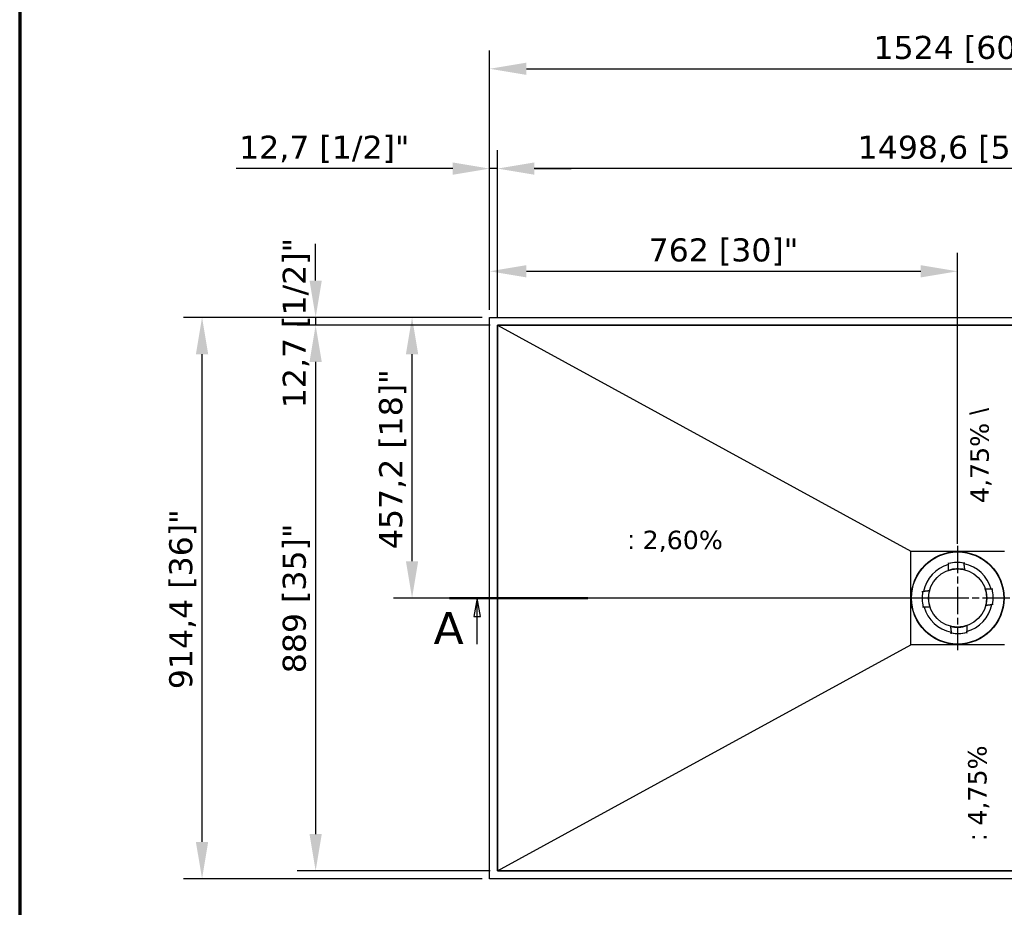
# Model space of a CAD drawing. Header units: millimetres. Extents: x -11430 to 11430, y -300 to 4365.
# Tile 5 of 12: x 300 to 1903, y 2030 to 3476. Entities that reach past the tile are written whole.
import ezdxf

# ---------------------------------------------------------------- set-up
doc = ezdxf.new("R2010")
doc.units = ezdxf.units.MM
doc.header["$LTSCALE"] = 15
doc.linetypes.add('CHAIN', pattern=[0.3543, 0.2362, -0.0295, 0.0591, -0.0295])
doc.layers.get('0').update_dxf_attribs({"lineweight": 25})
for name, color, linetype, lineweight in [('_Sichtbarkanten', 7, 'Continuous', 25), ('Bemaßung (ISO)', 7, 'Continuous', 25), ('Mittelpunktmarkierung (ISO)', 7, 'Continuous', 25), ('Rahmen (ISO)', 7, 'Continuous', 70), ('Schnittlinie (ISO)', 7, 'CHAIN', 25), ('Symbol (ISO)', 7, 'Continuous', 25)]:
    doc.layers.add(name, color=color, linetype=linetype, lineweight=lineweight)
doc.styles.add('Bezeichnungstext (DIN)', font='verdana.ttf')
doc.styles.add('Notiztext (ISO)', font='verdana.ttf')
doc.styles.add('Pfeiltext', font='verdana.ttf')
doc.dimstyles.new('wedi A-Kon_F&E', dxfattribs={"dimscale": 15, "dimtxt": 2.5, "dimasz": 4, "dimexe": 2, "dimexo": 0.8, "dimgap": 0.3, "dimtad": 1, "dimdec": 1, "dimrnd": 1e-08, "dimtxsty": 'Notiztext (ISO)', "dimcen": 0.09, "dimclrd": 7, "dimclre": 7, "dimclrt": 256, "dimadec": 0, "dimazin": 2, "dimtfac": 0.6, "dimtmove": 0, "dimatfit": 3, "dimfxl": 1, "dimtolj": 1, "dimlwd": -1, "dimlwe": -1, "dimarcsym": 0})

# ---------------------------------------------------------------- blocks, each defined once
blk = doc.blocks.new('Ränder wedi_Zeichnungsrahmen')
at = {"layer": 'Rahmen (ISO)'}
blk.add_line((20, 291), (20, 6), dxfattribs=at)
blk = doc.blocks.new('2DTransSchnitt0')
at = {"layer": 'Schnittlinie (ISO)', "linetype": 'Continuous', "lineweight": 50}
blk.add_line((66.66, 168.91), (81.66, 168.91), dxfattribs=at)
at = {"layer": 'Schnittlinie (ISO)', "linetype": 'Continuous'}
for p, q in [((69.66, 168.91), (69.31, 166.91)), ((69.66, 166.91), (69.66, 168.91)), ((70.01, 166.91), (69.66, 168.91)), ((69.31, 166.91), (70.01, 166.91)), ((69.66, 163.91), (69.66, 166.91))]:
    blk.add_line(p, q, dxfattribs=at)
at = {"layer": 'Schnittlinie (ISO)', "linetype": 'Continuous', "flags": 128}
blk.add_lwpolyline([(70.01, 166.91), (69.66, 168.91), (69.31, 166.91), (70.01, 166.91)], dxfattribs=at)
at = {"layer": 'Schnittlinie (ISO)'}
blk.add_solid([(70.01, 166.91), (69.66, 168.91), (69.31, 166.91), (70.01, 166.91)], dxfattribs=at)
at = {"layer": 'Schnittlinie (ISO)', "insert": (64.92, 163.91), "char_height": 3.5, "attachment_point": 7, "style": 'Bezeichnungstext (DIN)'}
blk.add_mtext('A', dxfattribs=at)
blk = doc.blocks.new('*D28')
at = {"layer": 'Bemaßung (ISO)', "color": 7, "transparency": 16777216}
for p, q in [((1053.2, 2990.9), (566.9, 2990.9)), ((596.9, 2136.5), (596.9, 2930.9)), ((1053.2, 2076.5), (566.9, 2076.5))]:
    blk.add_line(p, q, dxfattribs=at)
for points in [[(586.9, 2930.9), (606.9, 2930.9), (596.9, 2990.9)], [(586.9, 2136.5), (606.9, 2136.5), (596.9, 2076.5)]]:
    blk.add_solid(points, dxfattribs=at)
at = {"layer": 'Defpoints', "color": 0, "transparency": 16777216}
for p in [(596.9, 2990.9), (1065.2, 2990.9), (1065.2, 2076.5)]:
    blk.add_point(p, dxfattribs=at)
at = {"layer": 'Bemaßung (ISO)', "transparency": 16777216, "insert": (543.4, 2385.2), "char_height": 37.5, "attachment_point": 1, "rotation": 90, "style": 'Notiztext (ISO)'}
blk.add_mtext('\\A1;914,4 [36]"', dxfattribs=at)
blk = doc.blocks.new('*D29')
at = {"layer": 'Bemaßung (ISO)', "color": 7, "transparency": 16777216}
for p, q in [((781.9, 3050.9), (781.9, 3110.9)), ((1053.2, 2990.9), (751.9, 2990.9)), ((781.9, 2990.9), (781.9, 2978.2)), ((1065.9, 2978.2), (751.9, 2978.2)), ((781.9, 2918.2), (781.9, 2858.2))]:
    blk.add_line(p, q, dxfattribs=at)
for points in [[(771.9, 3050.9), (791.9, 3050.9), (781.9, 2990.9)], [(771.9, 2918.2), (791.9, 2918.2), (781.9, 2978.2)]]:
    blk.add_solid(points, dxfattribs=at)
at = {"layer": 'Defpoints', "color": 0, "transparency": 16777216}
for p in [(1065.2, 2990.9), (781.9, 2978.2), (1077.9, 2978.2)]:
    blk.add_point(p, dxfattribs=at)
at = {"layer": 'Bemaßung (ISO)', "transparency": 16777216, "insert": (728.3, 2842.8), "char_height": 37.5, "attachment_point": 1, "rotation": 90, "style": 'Notiztext (ISO)'}
blk.add_mtext('\\A1;12,7 [1/2]"', dxfattribs=at)
blk = doc.blocks.new('*D30')
at = {"layer": 'Bemaßung (ISO)', "color": 7, "transparency": 16777216}
for p, q in [((1065.9, 2978.2), (751.9, 2978.2)), ((781.9, 2918.2), (781.9, 2149.2)), ((1065.9, 2089.2), (751.9, 2089.2))]:
    blk.add_line(p, q, dxfattribs=at)
for points in [[(771.9, 2918.2), (791.9, 2918.2), (781.9, 2978.2)], [(771.9, 2149.2), (791.9, 2149.2), (781.9, 2089.2)]]:
    blk.add_solid(points, dxfattribs=at)
at = {"layer": 'Defpoints', "color": 0, "transparency": 16777216}
for p in [(1077.9, 2978.2), (781.9, 2089.2), (1077.9, 2089.2)]:
    blk.add_point(p, dxfattribs=at)
at = {"layer": 'Bemaßung (ISO)', "transparency": 16777216, "insert": (728.3, 2411.1), "char_height": 37.5, "attachment_point": 1, "rotation": 90, "style": 'Notiztext (ISO)'}
blk.add_mtext('\\A1;889 [35]"', dxfattribs=at)
blk = doc.blocks.new('*D31')
at = {"layer": 'Bemaßung (ISO)', "color": 7, "transparency": 16777216}
for p, q in [((1065.2, 3002.9), (1065.2, 3425.8)), ((2589.2, 3002.9), (2589.2, 3425.8)), ((1125.2, 3395.8), (2529.2, 3395.8))]:
    blk.add_line(p, q, dxfattribs=at)
for points in [[(1125.2, 3405.8), (1125.2, 3385.8), (1065.2, 3395.8)], [(2529.2, 3405.8), (2529.2, 3385.8), (2589.2, 3395.8)]]:
    blk.add_solid(points, dxfattribs=at)
at = {"layer": 'Defpoints', "color": 0, "transparency": 16777216}
for p in [(2589.2, 3395.8), (1065.2, 2990.9), (2589.2, 2990.9)]:
    blk.add_point(p, dxfattribs=at)
at = {"layer": 'Bemaßung (ISO)', "transparency": 16777216, "insert": (1690.2, 3449.4), "char_height": 37.5, "attachment_point": 1, "style": 'Notiztext (ISO)'}
blk.add_mtext('\\A1;1524 [60]"', dxfattribs=at)
blk = doc.blocks.new('*D32')
at = {"layer": 'Bemaßung (ISO)', "color": 7, "transparency": 16777216}
for p, q in [((1065.2, 3002.9), (1065.2, 3263.2)), ((1078, 2990.2), (1078, 3263.2)), ((1005.2, 3233.2), (652.7, 3233.2)), ((1078, 3233.2), (1065.2, 3233.2)), ((1138, 3233.2), (1198, 3233.2))]:
    blk.add_line(p, q, dxfattribs=at)
for points in [[(1005.2, 3243.2), (1005.2, 3223.2), (1065.2, 3233.2)], [(1138, 3243.2), (1138, 3223.2), (1078, 3233.2)]]:
    blk.add_solid(points, dxfattribs=at)
at = {"layer": 'Defpoints', "color": 0, "transparency": 16777216}
for p in [(1078, 3233.2), (1065.2, 2990.9), (1078, 2978.2)]:
    blk.add_point(p, dxfattribs=at)
at = {"layer": 'Bemaßung (ISO)', "transparency": 16777216, "insert": (657.2, 3286.8), "char_height": 37.5, "attachment_point": 1, "style": 'Notiztext (ISO)'}
blk.add_mtext('\\A1;12,7 [1/2]"', dxfattribs=at)
blk = doc.blocks.new('*D33')
at = {"layer": 'Bemaßung (ISO)', "color": 7, "transparency": 16777216}
for p, q in [((1077.9, 2990.2), (1077.9, 3263.2)), ((2576.5, 2990.2), (2576.5, 3263.2)), ((2516.5, 3233.2), (1137.9, 3233.2))]:
    blk.add_line(p, q, dxfattribs=at)
for points in [[(1137.9, 3243.2), (1137.9, 3223.2), (1077.9, 3233.2)], [(2516.5, 3243.2), (2516.5, 3223.2), (2576.5, 3233.2)]]:
    blk.add_solid(points, dxfattribs=at)
at = {"layer": 'Defpoints', "color": 0, "transparency": 16777216}
for p in [(1077.9, 3233.2), (1077.9, 2978.2), (2576.5, 2978.2)]:
    blk.add_point(p, dxfattribs=at)
at = {"layer": 'Bemaßung (ISO)', "transparency": 16777216, "insert": (1664.4, 3286.8), "char_height": 37.5, "attachment_point": 1, "style": 'Notiztext (ISO)'}
blk.add_mtext('\\A1;1498,6 [59]"', dxfattribs=at)
blk = doc.blocks.new('*D38')
at = {"layer": 'Bemaßung (ISO)', "color": 7, "transparency": 16777216}
for p, q in [((1053.2, 2990.9), (908.9, 2990.9)), ((938.9, 2593.7), (938.9, 2930.9)), ((1815.2, 2533.7), (908.9, 2533.7))]:
    blk.add_line(p, q, dxfattribs=at)
for points in [[(928.9, 2930.9), (948.9, 2930.9), (938.9, 2990.9)], [(928.9, 2593.7), (948.9, 2593.7), (938.9, 2533.7)]]:
    blk.add_solid(points, dxfattribs=at)
at = {"layer": 'Defpoints', "color": 0, "transparency": 16777216}
for p in [(938.9, 2990.9), (1065.2, 2990.9), (1827.2, 2533.7)]:
    blk.add_point(p, dxfattribs=at)
at = {"layer": 'Bemaßung (ISO)', "transparency": 16777216, "insert": (885.3, 2613.3), "char_height": 37.5, "attachment_point": 1, "rotation": 90, "style": 'Notiztext (ISO)'}
blk.add_mtext('\\A1;457,2 [18]"', dxfattribs=at)
blk = doc.blocks.new('*D39')
at = {"layer": 'Bemaßung (ISO)', "color": 7, "transparency": 16777216}
for p, q in [((1065.2, 3002.9), (1065.2, 3095.9)), ((1827.2, 2622.2), (1827.2, 3095.9)), ((1125.2, 3065.9), (1767.2, 3065.9))]:
    blk.add_line(p, q, dxfattribs=at)
for points in [[(1125.2, 3075.9), (1125.2, 3055.9), (1065.2, 3065.9)], [(1767.2, 3075.9), (1767.2, 3055.9), (1827.2, 3065.9)]]:
    blk.add_solid(points, dxfattribs=at)
at = {"layer": 'Defpoints', "color": 0, "transparency": 16777216}
for p in [(1827.2, 3065.9), (1065.2, 2990.9), (1827.2, 2610.2)]:
    blk.add_point(p, dxfattribs=at)
at = {"layer": 'Bemaßung (ISO)', "transparency": 16777216, "insert": (1324, 3119.5), "char_height": 37.5, "attachment_point": 1, "style": 'Notiztext (ISO)'}
blk.add_mtext('\\A1;762 [30]"', dxfattribs=at)

msp = doc.modelspace()

# ---------------------------------------------------------------- linework, layer by layer
at = {"layer": '_Sichtbarkanten'}
for p, q in [((1065.24, 2990.9), (2589.24, 2990.9)), ((1065.24, 2076.5), (1065.24, 2990.9)), ((2576.54, 2978.2), (1077.94, 2978.2)), ((1077.94, 2978.2), (1077.94, 2089.2)), ((1077.96, 2978.17), (2576.53, 2978.17)), ((1077.96, 2089.23), (1077.96, 2978.17)), ((1077.96, 2978.17), (1750.76, 2610.17)), ((1750.76, 2610.17), (1903.73, 2610.17)), ((1750.76, 2457.23), (1750.76, 2610.17)), ((1812.37, 2590.64), (1812.32, 2590.86)), ((1812.63, 2589.67), (1812.37, 2590.64)), ((1812.63, 2589.67), (1812.63, 2589.67)), ((1812.63, 2589.65), (1812.65, 2589.59)), ((1837.65, 2590.59), (1837.63, 2590.52)), ((1837.83, 2591.59), (1837.65, 2590.6)), ((1837.65, 2590.6), (1837.65, 2590.6)), ((1837.87, 2591.81), (1837.83, 2591.59)), ((1812.11, 2578.73), (1812.11, 2578.74)), ((1838.98, 2579.73), (1838.98, 2579.74)), ((1769.13, 2544.33), (1769.36, 2544.29)), ((1769.36, 2544.29), (1770.34, 2544.11)), ((1770.34, 2544.11), (1770.34, 2544.11)), ((1770.36, 2544.11), (1770.42, 2544.09)), ((1781.21, 2545.44), (1781.2, 2545.44)), ((1872.27, 2548.83), (1872.28, 2548.83)), ((1883.2, 2548.31), (1883.13, 2548.3)), ((1883.21, 2548.32), (1884.18, 2548.57)), ((1883.21, 2548.32), (1883.21, 2548.32)), ((1884.18, 2548.57), (1884.4, 2548.63)), ((1770.3, 2518.83), (1770.08, 2518.78)), ((1771.27, 2519.09), (1770.3, 2518.83)), ((1771.27, 2519.09), (1771.27, 2519.09)), ((1771.29, 2519.09), (1771.35, 2519.11)), ((1782.21, 2518.57), (1782.2, 2518.57)), ((1873.27, 2521.97), (1873.28, 2521.97)), ((1884.13, 2523.3), (1884.06, 2523.31)), ((1884.14, 2523.29), (1884.14, 2523.29)), ((1885.13, 2523.11), (1884.14, 2523.29)), ((1885.35, 2523.07), (1885.13, 2523.11)), ((1815.51, 2487.67), (1815.51, 2487.66)), ((1842.37, 2488.67), (1842.37, 2488.66)), ((1816.61, 2475.59), (1816.65, 2475.82)), ((1816.65, 2475.82), (1816.83, 2476.8)), ((1816.83, 2476.8), (1816.83, 2476.8)), ((1816.84, 2476.82), (1816.85, 2476.88)), ((1841.85, 2477.75), (1841.84, 2477.81)), ((1841.86, 2477.73), (1841.86, 2477.73)), ((1841.86, 2477.73), (1842.11, 2476.76)), ((1842.11, 2476.76), (1842.17, 2476.54)), ((1077.96, 2089.23), (1750.76, 2457.23)), ((1903.73, 2457.23), (1750.76, 2457.23)), ((1077.94, 2089.2), (2576.54, 2089.2)), ((2576.53, 2089.23), (1077.96, 2089.23)), ((2589.24, 2076.5), (1065.24, 2076.5))]:
    msp.add_line(p, q, dxfattribs=at)
for radius in [75.5, 74.98, 47.5]:
    msp.add_circle((1827.24, 2533.7), radius, dxfattribs=at)
for radius, start, end in [(56.5, 105.03579, 169.23418), (47.51, 75.69979, 108.57018), (57.85, 79.63499, 104.63499), (57.84, 80.11426, 104.15571), (56.5, 15.03579, 79.23418), (57.85, 169.63499, 194.63499), (57.84, 170.11443, 194.15554), (47.51, 165.69979, 198.57018), (47.51, 345.69979, 18.57018), (57.85, 349.63499, 14.63499), (57.84, 350.11443, 14.15554), (56.5, 195.03579, 259.23418), (56.5, 285.03579, 349.23418), (47.51, 255.69979, 288.57018), (57.85, 259.63499, 284.63499), (57.84, 260.11443, 284.15554)]:
    msp.add_arc((1827.24, 2533.7), radius, start, end, dxfattribs=at)
for centre, major_axis, start_param, end_param in [((1812.62, 2589.07), (0.026, 0.524), 4.7614689, 6.2676717), ((1837.7, 2590), (0.065, -0.521), 3.1571461, 4.6633099), ((1770.94, 2544.16), (0.521, 0.065), 3.1571669, 4.6633099), ((1882.6, 2548.32), (0.524, -0.026), 4.7614689, 6.2676616), ((1771.88, 2519.08), (0.524, -0.026), 1.6198762, 3.1260566), ((1883.54, 2523.24), (0.521, 0.065), 0.0155746, 1.5217173), ((1816.78, 2477.4), (0.065, -0.521), 0.0155742, 1.5217173), ((1841.86, 2478.34), (0.026, 0.524), 1.6198762, 3.1260689)]:
    msp.add_ellipse(centre, major_axis=major_axis, ratio=0.0050031, start_param=start_param, end_param=end_param, dxfattribs=at)
for points in [[(1812.11, 2578.74), (1812.16, 2579.72), (1812.26, 2581.78), (1812.43, 2585.21), (1812.56, 2587.76), (1812.63, 2589.09)], [(1872.28, 2548.83), (1873.26, 2548.78), (1875.32, 2548.68), (1878.75, 2548.51), (1881.3, 2548.38), (1882.63, 2548.32)], [(1782.2, 2518.57), (1781.23, 2518.62), (1779.16, 2518.72), (1775.73, 2518.89), (1773.19, 2519.02), (1771.85, 2519.09)], [(1842.37, 2488.66), (1842.32, 2487.69), (1842.22, 2485.62), (1842.05, 2482.19), (1841.92, 2479.65), (1841.86, 2478.31)]]:
    msp.add_open_spline(points, degree=3, dxfattribs=at)
for points, knots in [([(1812.63, 2589.65), (1812.63, 2589.66), (1812.63, 2589.66), (1812.65, 2589.66), (1812.66, 2589.66), (1812.69, 2589.68), (1812.72, 2589.68), (1812.81, 2589.71), (1812.86, 2589.72), (1812.94, 2589.74), (1812.97, 2589.75), (1813.03, 2589.77), (1813.07, 2589.78), (1813.1, 2589.78)], [-0.076634, -0.076634, -0.076634, -0.076634, -0.06673879, -0.06673879, -0.056338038, -0.056338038, -0.038045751, -0.038045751, -0.019786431, -0.019786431, -0.009644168, -0.009644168, -0.000001, -0.000001, -0.000001, -0.000001]), ([(1812.65, 2589.59), (1812.65, 2589.59), (1812.65, 2589.59), (1812.65, 2589.59), (1812.65, 2589.59), (1812.65, 2589.59)], [-0.0024546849, -0.0024546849, -0.0024546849, -0.0024546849, -0.0012389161, -0.0012389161, 0, 0, 0, 0]), ([(1812.65, 2589.59), (1812.65, 2589.59), (1812.65, 2589.59), (1812.67, 2589.58), (1812.67, 2589.57), (1812.71, 2589.55), (1812.74, 2589.53), (1812.83, 2589.47), (1812.88, 2589.43), (1813, 2589.34), (1813.08, 2589.28), (1813.15, 2589.23), (1813.15, 2589.23), (1813.15, 2589.23)], [0.000013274, 0.000013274, 0.000013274, 0.000013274, 0.008341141, 0.008341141, 0.017229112, 0.017229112, 0.036430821, 0.036430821, 0.059208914, 0.059208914, 0.085826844, 0.085826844, 0.086205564, 0.086205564, 0.086205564, 0.086205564]), ([(1837.16, 2590.12), (1837.16, 2590.12), (1837.16, 2590.12), (1837.23, 2590.18), (1837.3, 2590.24), (1837.41, 2590.34), (1837.46, 2590.39), (1837.54, 2590.45), (1837.58, 2590.48), (1837.61, 2590.5), (1837.62, 2590.51), (1837.63, 2590.52), (1837.63, 2590.52), (1837.63, 2590.52)], [-0.000381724, -0.000381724, -0.000381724, -0.000381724, 0, 0, 0.026828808, 0.026828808, 0.049787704, 0.049787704, 0.069141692, 0.069141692, 0.078100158, 0.078100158, 0.086492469, 0.086492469, 0.086492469, 0.086492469]), ([(1837.17, 2590.68), (1837.2, 2590.68), (1837.23, 2590.67), (1837.3, 2590.66), (1837.33, 2590.65), (1837.42, 2590.64), (1837.47, 2590.63), (1837.55, 2590.61), (1837.58, 2590.6), (1837.62, 2590.6), (1837.63, 2590.59), (1837.64, 2590.59), (1837.65, 2590.59), (1837.65, 2590.59)], [-0.076650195, -0.076650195, -0.076650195, -0.076650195, -0.066953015, -0.066953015, -0.056752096, -0.056752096, -0.038484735, -0.038484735, -0.020190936, -0.020190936, -0.009844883, -0.009844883, 0, 0, 0, 0]), ([(1837.63, 2590.52), (1837.63, 2590.52), (1837.63, 2590.52), (1837.63, 2590.52), (1837.63, 2590.52), (1837.63, 2590.52)], [-0.0025081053, -0.0025081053, -0.0025081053, -0.0025081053, -0.001265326, -0.001265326, -0.0000514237, -0.0000514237, -0.0000514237, -0.0000514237]), ([(1770.26, 2543.63), (1770.27, 2543.66), (1770.27, 2543.7), (1770.29, 2543.76), (1770.29, 2543.79), (1770.31, 2543.88), (1770.32, 2543.93), (1770.33, 2544.01), (1770.34, 2544.05), (1770.35, 2544.08), (1770.35, 2544.09), (1770.35, 2544.1), (1770.35, 2544.11), (1770.36, 2544.11)], [-0.075999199, -0.075999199, -0.075999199, -0.075999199, -0.066131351, -0.066131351, -0.055795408, -0.055795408, -0.037782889, -0.037782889, -0.01981545, -0.01981545, -0.009674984, -0.009674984, 0, 0, 0, 0]), ([(1770.42, 2544.09), (1770.42, 2544.09), (1770.42, 2544.09), (1770.42, 2544.09), (1770.42, 2544.09), (1770.42, 2544.09)], [-0.002286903, -0.002286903, -0.002286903, -0.002286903, -0.0011529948, -0.0011529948, -0.0000457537, -0.0000457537, -0.0000457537, -0.0000457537]), ([(1770.83, 2543.65), (1770.83, 2543.65), (1770.82, 2543.65), (1770.76, 2543.71), (1770.71, 2543.77), (1770.61, 2543.88), (1770.56, 2543.93), (1770.49, 2544.01), (1770.47, 2544.04), (1770.44, 2544.07), (1770.43, 2544.08), (1770.42, 2544.09), (1770.42, 2544.09), (1770.42, 2544.09)], [-0.000376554, -0.000376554, -0.000376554, -0.000376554, 0, 0, 0.025707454, 0.025707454, 0.048259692, 0.048259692, 0.067659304, 0.067659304, 0.076655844, 0.076655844, 0.085096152, 0.085096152, 0.085096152, 0.085096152]), ([(1883.13, 2548.3), (1883.13, 2548.29), (1883.13, 2548.29), (1883.12, 2548.28), (1883.11, 2548.27), (1883.09, 2548.24), (1883.07, 2548.2), (1883, 2548.12), (1882.96, 2548.07), (1882.87, 2547.96), (1882.82, 2547.89), (1882.76, 2547.82), (1882.76, 2547.82), (1882.76, 2547.82)], [0.000009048, 0.000009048, 0.000009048, 0.000009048, 0.008391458, 0.008391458, 0.017324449, 0.017324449, 0.036587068, 0.036587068, 0.05897971, 0.05897971, 0.08450589, 0.08450589, 0.08487978, 0.08487978, 0.08487978, 0.08487978]), ([(1883.13, 2548.3), (1883.13, 2548.3), (1883.13, 2548.3), (1883.13, 2548.3), (1883.13, 2548.3), (1883.13, 2548.3)], [-0.0022386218, -0.0022386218, -0.0022386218, -0.0022386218, -0.0011303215, -0.0011303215, 0, 0, 0, 0]), ([(1883.2, 2548.31), (1883.2, 2548.31), (1883.2, 2548.31), (1883.2, 2548.3), (1883.2, 2548.29), (1883.21, 2548.25), (1883.22, 2548.22), (1883.25, 2548.14), (1883.26, 2548.09), (1883.28, 2548.01), (1883.29, 2547.97), (1883.31, 2547.91), (1883.32, 2547.88), (1883.32, 2547.85)], [-0.076023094, -0.076023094, -0.076023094, -0.076023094, -0.066379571, -0.066379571, -0.056273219, -0.056273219, -0.038303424, -0.038303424, -0.020284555, -0.020284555, -0.009907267, -0.009907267, -0.000001, -0.000001, -0.000001, -0.000001]), ([(1771.29, 2519.09), (1771.29, 2519.09), (1771.29, 2519.09), (1771.28, 2519.1), (1771.28, 2519.11), (1771.27, 2519.15), (1771.26, 2519.18), (1771.24, 2519.26), (1771.22, 2519.31), (1771.2, 2519.4), (1771.19, 2519.43), (1771.18, 2519.49), (1771.17, 2519.52), (1771.16, 2519.56)], [-0.076023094, -0.076023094, -0.076023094, -0.076023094, -0.066379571, -0.066379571, -0.056273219, -0.056273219, -0.038303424, -0.038303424, -0.020284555, -0.020284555, -0.009907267, -0.009907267, -0.000001, -0.000001, -0.000001, -0.000001]), ([(1771.35, 2519.11), (1771.35, 2519.11), (1771.36, 2519.11), (1771.36, 2519.12), (1771.37, 2519.13), (1771.39, 2519.17), (1771.42, 2519.2), (1771.48, 2519.28), (1771.52, 2519.33), (1771.61, 2519.45), (1771.67, 2519.51), (1771.72, 2519.58), (1771.72, 2519.58), (1771.72, 2519.58)], [0.000009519, 0.000009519, 0.000009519, 0.000009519, 0.008391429, 0.008391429, 0.017324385, 0.017324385, 0.036586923, 0.036586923, 0.058979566, 0.058979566, 0.084505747, 0.084505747, 0.084879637, 0.084879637, 0.084879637, 0.084879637]), ([(1771.35, 2519.11), (1771.35, 2519.11), (1771.35, 2519.11), (1771.35, 2519.11), (1771.35, 2519.11), (1771.35, 2519.11)], [-0.0022392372, -0.0022392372, -0.0022392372, -0.0022392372, -0.0011303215, -0.0011303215, 0, 0, 0, 0]), ([(1883.66, 2523.76), (1883.66, 2523.75), (1883.66, 2523.75), (1883.72, 2523.69), (1883.78, 2523.63), (1883.88, 2523.52), (1883.92, 2523.47), (1883.99, 2523.4), (1884.02, 2523.37), (1884.04, 2523.33), (1884.05, 2523.33), (1884.06, 2523.31), (1884.06, 2523.31), (1884.06, 2523.31)], [-0.000376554, -0.000376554, -0.000376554, -0.000376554, 0, 0, 0.025707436, 0.025707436, 0.048259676, 0.048259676, 0.067659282, 0.067659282, 0.076655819, 0.076655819, 0.085096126, 0.085096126, 0.085096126, 0.085096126]), ([(1884.06, 2523.31), (1884.06, 2523.31), (1884.06, 2523.31), (1884.06, 2523.31), (1884.06, 2523.31), (1884.06, 2523.31)], [-0.0022869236, -0.0022869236, -0.0022869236, -0.0022869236, -0.0011529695, -0.0011529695, -0.0000457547, -0.0000457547, -0.0000457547, -0.0000457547]), ([(1884.22, 2523.77), (1884.22, 2523.74), (1884.21, 2523.71), (1884.2, 2523.64), (1884.19, 2523.61), (1884.18, 2523.52), (1884.17, 2523.47), (1884.15, 2523.39), (1884.14, 2523.36), (1884.14, 2523.32), (1884.13, 2523.31), (1884.13, 2523.3), (1884.13, 2523.3), (1884.13, 2523.3)], [-0.075999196, -0.075999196, -0.075999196, -0.075999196, -0.066127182, -0.066127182, -0.055786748, -0.055786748, -0.037774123, -0.037774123, -0.019807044, -0.019807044, -0.009670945, -0.009670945, 0, 0, 0, 0]), ([(1817.31, 2476.72), (1817.28, 2476.73), (1817.25, 2476.73), (1817.18, 2476.75), (1817.15, 2476.75), (1817.06, 2476.77), (1817.01, 2476.78), (1816.93, 2476.79), (1816.9, 2476.8), (1816.86, 2476.81), (1816.85, 2476.81), (1816.84, 2476.81), (1816.84, 2476.81), (1816.84, 2476.82)], [-0.07599917, -0.07599917, -0.07599917, -0.07599917, -0.066095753, -0.066095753, -0.055721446, -0.055721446, -0.037708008, -0.037708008, -0.019743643, -0.019743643, -0.009640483, -0.009640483, 0, 0, 0, 0]), ([(1817.3, 2477.29), (1817.29, 2477.29), (1817.29, 2477.28), (1817.23, 2477.22), (1817.17, 2477.17), (1817.06, 2477.07), (1817.01, 2477.02), (1816.93, 2476.95), (1816.91, 2476.93), (1816.87, 2476.9), (1816.87, 2476.89), (1816.85, 2476.88), (1816.85, 2476.88), (1816.85, 2476.88)], [-0.000376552, -0.000376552, -0.000376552, -0.000376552, 0, 0, 0.025707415, 0.025707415, 0.048259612, 0.048259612, 0.06765919, 0.06765919, 0.076655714, 0.076655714, 0.085096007, 0.085096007, 0.085096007, 0.085096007]), ([(1816.85, 2476.88), (1816.85, 2476.88), (1816.85, 2476.88), (1816.85, 2476.88), (1816.85, 2476.88), (1816.85, 2476.88)], [-0.0022869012, -0.0022869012, -0.0022869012, -0.0022869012, -0.0011530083, -0.0011530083, -0.0000457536, -0.0000457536, -0.0000457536, -0.0000457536]), ([(1841.84, 2477.81), (1841.83, 2477.81), (1841.83, 2477.82), (1841.82, 2477.82), (1841.81, 2477.83), (1841.78, 2477.85), (1841.74, 2477.88), (1841.66, 2477.94), (1841.61, 2477.98), (1841.5, 2478.07), (1841.43, 2478.13), (1841.36, 2478.18), (1841.36, 2478.18), (1841.36, 2478.18)], [0.000009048, 0.000009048, 0.000009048, 0.000009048, 0.008391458, 0.008391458, 0.017324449, 0.017324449, 0.036587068, 0.036587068, 0.05897971, 0.05897971, 0.084505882, 0.084505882, 0.084879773, 0.084879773, 0.084879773, 0.084879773]), ([(1841.85, 2477.75), (1841.85, 2477.75), (1841.85, 2477.75), (1841.84, 2477.74), (1841.83, 2477.74), (1841.79, 2477.73), (1841.76, 2477.72), (1841.68, 2477.7), (1841.63, 2477.68), (1841.55, 2477.66), (1841.51, 2477.65), (1841.45, 2477.64), (1841.42, 2477.63), (1841.39, 2477.62)], [-0.076023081, -0.076023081, -0.076023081, -0.076023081, -0.066351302, -0.066351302, -0.056214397, -0.056214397, -0.038242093, -0.038242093, -0.020223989, -0.020223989, -0.009878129, -0.009878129, -0.000001, -0.000001, -0.000001, -0.000001]), ([(1841.84, 2477.81), (1841.84, 2477.81), (1841.84, 2477.81), (1841.84, 2477.81), (1841.84, 2477.81), (1841.84, 2477.81)], [-0.0022386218, -0.0022386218, -0.0022386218, -0.0022386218, -0.0011303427, -0.0011303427, 0, 0, 0, 0])]:
    msp.add_open_spline(points, degree=3, knots=knots, dxfattribs=at)
for points in [[(1838.98, 2579.74), (1838.4, 2584.4), (1837.69, 2590.03)], [(1781.2, 2545.44), (1776.54, 2544.86), (1770.92, 2544.15)], [(1873.28, 2521.97), (1877.94, 2522.55), (1883.57, 2523.25)], [(1815.51, 2487.66), (1816.09, 2483), (1816.79, 2477.38)]]:
    msp.add_rational_spline(points, [1.21561557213, 1.13881668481, 1.05643602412], degree=2, dxfattribs=at)
at = {"layer": 'Mittelpunktmarkierung (ISO)', "linetype": 'CHAIN', "ltscale": 12.593609}
for p, q in [((1827.24, 2618.7), (1827.24, 2448.7)), ((1912.24, 2533.7), (1742.24, 2533.7))]:
    msp.add_line(p, q, dxfattribs=at)

# ---------------------------------------------------------------- block references
at = {"xscale": 15, "yscale": 15, "zscale": 15}
msp.add_blockref('Ränder wedi_Zeichnungsrahmen', (0, 0), dxfattribs=at)
at = {"layer": 'Schnittlinie (ISO)', "xscale": 15, "yscale": 15, "zscale": 15}
msp.add_blockref('2DTransSchnitt0', (0, 0), dxfattribs=at)

# ---------------------------------------------------------------- texts
at = {"layer": 'Symbol (ISO)', "char_height": 30, "attachment_point": 1, "rotation": 90, "style": 'Pfeiltext'}
for s, insert, width in [('\\fVerdana|b0|i0;\\H30.0000;4,75% \\fAIGDT|b0|i0;\\H30.0000;\\\\', (1847.98, 2688.26), 259.9982), ('\\fAIGDT|b0|i0;\\H30.0000;:\\fVerdana|b0|i0;\\H30.0000; 4,75%', (1844.29, 2138.61), 210.1056)]:
    msp.add_mtext(s, dxfattribs=dict(at, insert=insert, width=width))
at = {"layer": 'Symbol (ISO)', "insert": (1290.03, 2643.35), "char_height": 30, "width": 262.2671, "attachment_point": 1, "style": 'Pfeiltext'}
msp.add_mtext('\\fAIGDT|b0|i0;\\H30.0000;:\\fVerdana|b0|i0;\\H30.0000; 2,60%', dxfattribs=at)

# ---------------------------------------------------------------- dimensions: what is measured, and where the dimension line sits
at = {"layer": 'Bemaßung (ISO)', "color": 7}
for base, p1, p2, angle, override, picture, middle in [((2589.24, 3395.84), (1065.24, 2990.9), (2589.24, 2990.9), 180, {"dimgap": 0.3, "dimdec": 1, "dimtol": 0, "dimlim": 0, "dimtp": 0, "dimtm": 0, "dimtdec": 2, "dimtofl": 0, "dimatfit": 1}, '*D31', (1827.24, 3395.84)), ((1077.94, 3233.2), (2576.54, 2978.2), (1077.94, 2978.2), 180, {"dimgap": 0.3, "dimdec": 1, "dimtol": 0, "dimlim": 0, "dimtp": 0, "dimtm": 0, "dimtdec": 2, "dimtofl": 0, "dimatfit": 1}, '*D33', (1827.24, 3233.2)), ((781.89, 2978.2), (1065.24, 2990.9), (1077.94, 2978.2), 270, {"dimgap": 0.3, "dimdec": 1, "dimtol": 0, "dimlim": 0, "dimtp": 0, "dimtm": 0, "dimtdec": 2, "dimtofl": 1, "dimatfit": 1}, '*D29', (781.89, 2984.55)), ((596.95, 2990.9), (1065.24, 2076.5), (1065.24, 2990.9), 90, {"dimgap": 0.3, "dimdec": 1, "dimtol": 0, "dimlim": 0, "dimtp": 0, "dimtm": 0, "dimtdec": 2, "dimtofl": 0, "dimatfit": 1}, '*D28', (596.95, 2533.7)), ((938.88, 2990.9), (1827.24, 2533.7), (1065.24, 2990.9), 270, {"dimgap": 0.3, "dimdec": 1, "dimtol": 0, "dimlim": 0, "dimtp": 0, "dimtm": 0, "dimtdec": 2, "dimtofl": 0, "dimatfit": 1}, '*D38', (938.88, 2762.3)), ((781.89, 2089.2), (1077.94, 2978.2), (1077.94, 2089.2), 90, {"dimgap": 0.3, "dimdec": 1, "dimtol": 0, "dimlim": 0, "dimtp": 0, "dimtm": 0, "dimtdec": 2, "dimtofl": 0, "dimatfit": 1}, '*D30', (781.89, 2533.7))]:
    dim = msp.add_linear_dim(base=base, p1=p1, p2=p2, angle=angle, text='<>"', dimstyle='wedi A-Kon_F&E', override=override, dxfattribs=at)
    dim.commit()
    dim.dimension.update_dxf_attribs({"geometry": picture, "text_midpoint": middle, "dimtype": 160})
for base, p2, override, picture, middle in [((1077.96, 3233.2), (1077.96, 2978.17), {"dimgap": 0.3, "dimdec": 1, "dimtol": 0, "dimlim": 0, "dimtp": 0, "dimtm": 0, "dimtdec": 2, "dimtofl": 1, "dimatfit": 1}, '*D32', (798.96, 3233.2)), ((1827.24, 3065.9), (1827.24, 2610.17), {"dimgap": 0.3, "dimdec": 1, "dimtol": 0, "dimlim": 0, "dimtp": 0, "dimtm": 0, "dimtdec": 2, "dimtofl": 0, "dimatfit": 1}, '*D39', (1446.24, 3065.9))]:
    dim = msp.add_linear_dim(base=base, p1=(1065.24, 2990.9), p2=p2, text='<>"', dimstyle='wedi A-Kon_F&E', override=override, dxfattribs=at)
    dim.commit()
    dim.dimension.update_dxf_attribs({"geometry": picture, "text_midpoint": middle, "dimtype": 160})

doc.saveas('drawing.dxf')
